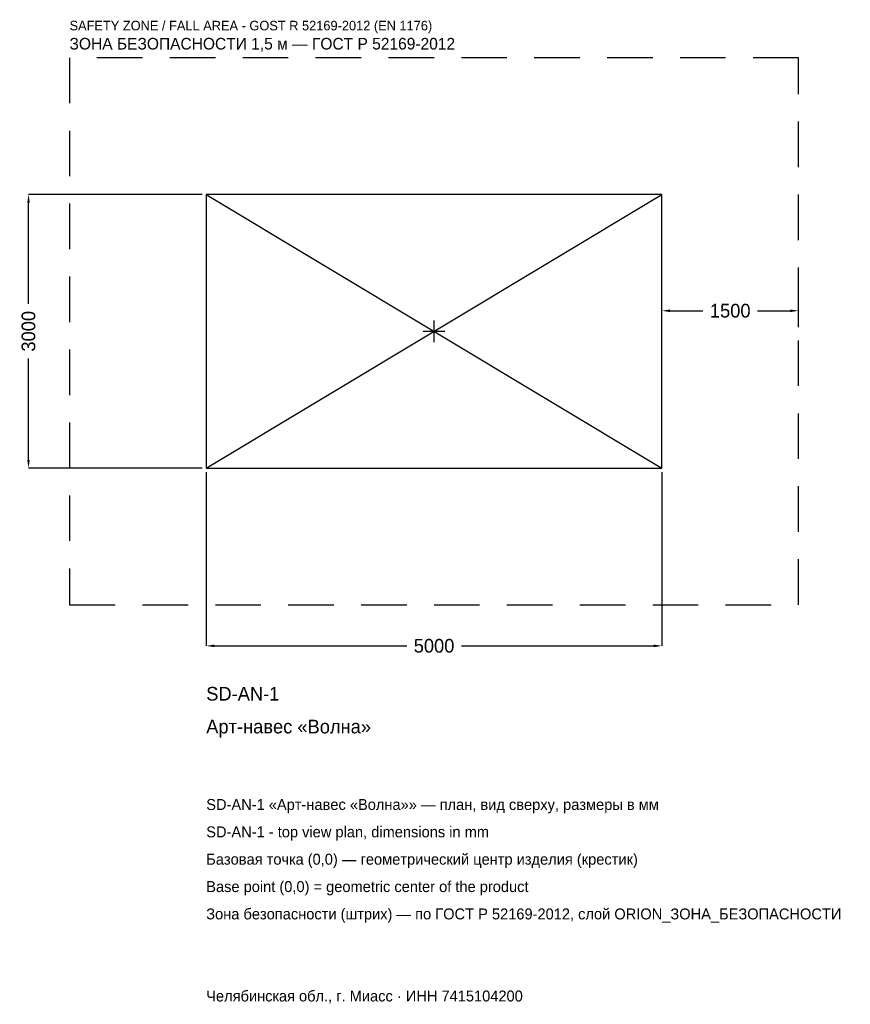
# Model space of a CAD drawing. Header units: metres. Extents: x -4547 to 4568, y -7381 to 3417.
import ezdxf

# ---------------------------------------------------------------- set-up
doc = ezdxf.new("R2010")
doc.units = ezdxf.units.M
doc.linetypes.add('DASHED', pattern=[800, 500, -300])
for name, color, linetype in [('ORION_ДАННЫЕ', 3, 'Continuous'), ('ORION_ЗОНА_БЕЗОПАСНОСТИ', 1, 'Continuous'), ('ORION_КОНТУР', 7, 'Continuous'), ('ORION_РАЗМЕРЫ', 8, 'Continuous')]:
    doc.layers.add(name, color=color, linetype=linetype)
doc.dimstyles.new('ORION', dxfattribs={"dimtxt": 150, "dimasz": 90, "dimexe": 1.25, "dimexo": 45, "dimtad": 1, "dimdec": 0, "dimcen": 2.5, "dimazin": 3, "dimtfac": 1, "dimtmove": 0, "dimatfit": 3, "dimarcsym": 0})

# ---------------------------------------------------------------- blocks, each defined once
blk = doc.blocks.new('_CLOSEDFILLED')
at = {"color": 0, "linetype": 'BYBLOCK'}
blk.add_solid([(-1, 0.16), (0, 0), (-1, -0.16)], dxfattribs=at)
blk = doc.blocks.new('*D1')
for p, q in [((-2500, -1545), (-2500, -3450)), ((2500, -1545), (2500, -3450)), ((-2410, -3450), (-300, -3450)), ((300, -3450), (2410, -3450))]:
    blk.add_line(p, q)
at = {"layer": 'Defpoints'}
for p in [(-2500, -1500), (2500, -1500), (-2500, -3450)]:
    blk.add_point(p, dxfattribs=at)
at = {"layer": 'ORION_РАЗМЕРЫ', "xscale": 90, "yscale": 90, "rotation": 180}
blk.add_blockref('_CLOSEDFILLED', (-2500, -3450), dxfattribs=at)
at = {"layer": 'ORION_РАЗМЕРЫ', "xscale": 90, "yscale": 90}
blk.add_blockref('_CLOSEDFILLED', (2500, -3450), dxfattribs=at)
at = {"layer": 'ORION_РАЗМЕРЫ', "insert": (0, -3450), "char_height": 150, "attachment_point": 5}
blk.add_mtext('5000', dxfattribs=at)
blk = doc.blocks.new('*D2')
for p, q in [((-2545, 1500), (-4450, 1500)), ((-4450, 300), (-4450, 1410)), ((-4450, -1410), (-4450, -300)), ((-2545, -1500), (-4450, -1500))]:
    blk.add_line(p, q)
at = {"layer": 'Defpoints'}
for p in [(-2500, 1500), (-4450, -1500), (-2500, -1500)]:
    blk.add_point(p, dxfattribs=at)
at = {"layer": 'ORION_РАЗМЕРЫ', "xscale": 90, "yscale": 90}
for p, rotation in [((-4450, 1500), 90), ((-4450, -1500), 270)]:
    blk.add_blockref('_CLOSEDFILLED', p, dxfattribs=dict(at, rotation=rotation))
at = {"layer": 'ORION_РАЗМЕРЫ', "insert": (-4450, 0), "char_height": 150, "attachment_point": 5, "rotation": 90}
blk.add_mtext('3000', dxfattribs=at)
blk = doc.blocks.new('*D3')
for p, q in [((2500, 45), (2500, 225)), ((2590, 225), (2950, 225)), ((3550, 225), (3910, 225)), ((4000, 45), (4000, 225))]:
    blk.add_line(p, q)
at = {"layer": 'Defpoints'}
for p in [(2500, 225), (2500, 0), (4000, 0)]:
    blk.add_point(p, dxfattribs=at)
at = {"layer": 'ORION_РАЗМЕРЫ', "xscale": 90, "yscale": 90, "rotation": 180}
blk.add_blockref('_CLOSEDFILLED', (2500, 225), dxfattribs=at)
at = {"layer": 'ORION_РАЗМЕРЫ', "xscale": 90, "yscale": 90}
blk.add_blockref('_CLOSEDFILLED', (4000, 225), dxfattribs=at)
at = {"layer": 'ORION_РАЗМЕРЫ', "insert": (3250, 225), "char_height": 150, "attachment_point": 5}
blk.add_mtext('1500', dxfattribs=at)
blk = doc.blocks.new('ОРИОН SD-AN-1 Арт-навес Волна')
at = {"layer": 'ORION_ЗОНА_БЕЗОПАСНОСТИ', "linetype": 'DASHED'}
blk.add_lwpolyline([(-4000, -3000), (4000, -3000), (4000, 3000), (-4000, 3000)], close=True, dxfattribs=at)
at = {"layer": 'ORION_КОНТУР'}
for p, q in [((-2500, -1500), (2500, 1500)), ((-2500, 1500), (2500, -1500))]:
    blk.add_line(p, q, dxfattribs=at)
blk.add_lwpolyline([(-2500, -1500), (2500, -1500), (2500, 1500), (-2500, 1500)], close=True, dxfattribs=at)
at = {"layer": 'ORION_РАЗМЕРЫ'}
for p, q in [((0, -120), (0, 120)), ((-120, 0), (120, 0))]:
    blk.add_line(p, q, dxfattribs=at)
at = {"layer": 'ORION_ДАННЫЕ'}
for tag, p in [('АРТИКУЛ', (-2500, -4050)), ('НАИМЕНОВАНИЕ', (-2500, -4410))]:
    blk.add_attdef(tag, p, '', height=150, dxfattribs=at)
at = {"layer": 'ORION_ДАННЫЕ', "flags": 1}
for tag, p in [('ПРОИЗВОДИТЕЛЬ', (-2500, -4770)), ('ТЕЛЕФОН', (-2500, -5130)), ('САЙТ', (-2500, -5850)), ('АДРЕС', (-2500, -6210)), ('РЕКВИЗИТЫ', (-2500, -6570)), ('ГАБАРИТЫ', (-2500, -6930)), ('ЗОНА_БЕЗОПАСНОСТИ', (-2500, -7290))]:
    blk.add_attdef(tag, p, '', height=150, dxfattribs=at)
at = {"layer": 'ORION_ЗОНА_БЕЗОПАСНОСТИ', "color": 1}
for s, height, p in [('SAFETY ZONE / FALL AREA - GOST R 52169-2012 (EN 1176)', 105, (-4000, 3300)), ('ЗОНА БЕЗОПАСНОСТИ 1,5 м — ГОСТ Р 52169-2012', 127.5, (-4000, 3090))]:
    blk.add_text(s, height=height, dxfattribs=at).set_placement(p)
at = {"layer": 'ORION_РАЗМЕРЫ'}
dim = blk.add_linear_dim(base=(-4450, -1500), p1=(-2500, -1500), p2=(-2500, 1500), angle=90, dimstyle='ORION', dxfattribs=at)
dim.commit()
dim.dimension.update_dxf_attribs({"geometry": '*D2', "text_midpoint": (-4450, 0)})
for base, p1, p2, picture, middle in [((2500, 225), (2500, 0), (4000, 0), '*D3', (3250, 225)), ((-2500, -3450), (-2500, -1500), (2500, -1500), '*D1', (0, -3450))]:
    dim = blk.add_linear_dim(base=base, p1=p1, p2=p2, dimstyle='ORION', dxfattribs=at)
    dim.commit()
    dim.dimension.update_dxf_attribs({"geometry": picture, "text_midpoint": middle})

msp = doc.modelspace()

# ---------------------------------------------------------------- block references
msp.add_blockref('ОРИОН SD-AN-1 Арт-навес Волна', (0, 0)).add_auto_attribs({'АРТИКУЛ': 'SD-AN-1', 'НАИМЕНОВАНИЕ': 'Арт-навес «Волна»'})

# ---------------------------------------------------------------- texts
at = {"layer": 'ORION_ДАННЫЕ', "color": 3}
for s, p in [('SD-AN-1 «Арт-навес «Волна»» — план, вид сверху, размеры в мм', (-2500, -5250)), ('SD-AN-1 - top view plan, dimensions in mm', (-2500, -5550)), ('Челябинская обл., г. Миасс · ИНН 7415104200', (-2500, -7350))]:
    msp.add_text(s, height=120, dxfattribs=at).set_placement(p)
at = {"layer": 'ORION_ДАННЫЕ', "color": 7}
for s, p in [('Базовая точка (0,0) — геометрический центр изделия (крестик)', (-2500, -5850)), ('Base point (0,0) = geometric center of the product', (-2500, -6150))]:
    msp.add_text(s, height=120, dxfattribs=at).set_placement(p)
at = {"layer": 'ORION_ДАННЫЕ', "color": 1}
msp.add_text('Зона безопасности (штрих) — по ГОСТ Р 52169-2012, слой ORION_ЗОНА_БЕЗОПАСНОСТИ', height=120, dxfattribs=at).set_placement((-2500, -6450))

doc.saveas('drawing.dxf')
